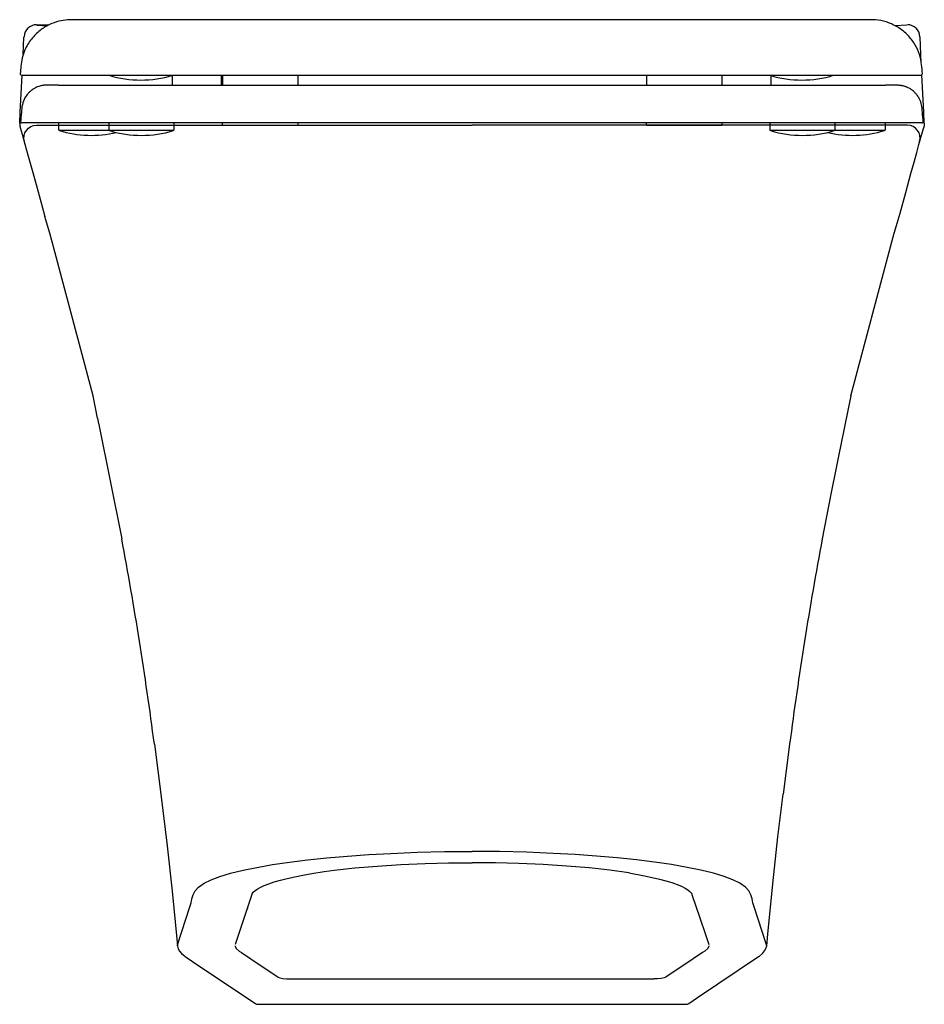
# Model space of a CAD drawing. Header units: millimetres. Extents: x 4695.191 to 4695.551, y 1875.544 to 1875.935.
import ezdxf

# ---------------------------------------------------------------- set-up
doc = ezdxf.new("R2010")
doc.units = ezdxf.units.MM
doc.layers.add('indusa', color=3, linetype='Continuous')
doc.layers.add('SANINDUSA', color=3, linetype='Continuous')

msp = doc.modelspace()

# ---------------------------------------------------------------- linework, layer by layer
at = {"layer": 'indusa'}
for p, q in [((4695.197397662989, 1875.933283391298), (4695.202451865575, 1875.933283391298)), ((4695.197607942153, 1875.933063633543), (4695.201664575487, 1875.932884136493)), ((4695.543674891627, 1875.933063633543), (4695.539063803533, 1875.932859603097)), ((4695.192047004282, 1875.921395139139), (4695.192393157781, 1875.928318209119)), ((4695.192393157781, 1875.928318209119), (4695.192403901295, 1875.928533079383)), ((4695.548878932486, 1875.928533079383), (4695.548889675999, 1875.928318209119)), ((4695.549397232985, 1875.9181670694), (4695.548889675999, 1875.928318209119)), ((4695.190903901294, 1875.898533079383), (4695.191641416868, 1875.913283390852)), ((4695.550378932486, 1875.898533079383), (4695.549636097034, 1875.913389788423)), ((4695.190684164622, 1875.894138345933), (4695.190903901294, 1875.898533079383)), ((4695.550598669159, 1875.894138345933), (4695.550378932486, 1875.898533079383)), ((4695.197349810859, 1875.893283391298), (4695.37064141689, 1875.893283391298)), ((4695.543933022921, 1875.893283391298), (4695.37064141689, 1875.893283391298)), ((4695.219969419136, 1875.785615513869), (4695.203546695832, 1875.846962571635)), ((4695.521313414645, 1875.785615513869), (4695.537736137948, 1875.846962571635)), ((4695.22161777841, 1875.776817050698), (4695.219969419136, 1875.785615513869)), ((4695.298342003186, 1875.553810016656), (4695.442940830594, 1875.553810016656)), ((4695.285538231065, 1875.543633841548), (4695.291834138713, 1875.543633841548)), ((4695.291834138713, 1875.543633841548), (4695.449448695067, 1875.543633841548)), ((4695.449448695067, 1875.543633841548), (4695.455744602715, 1875.543633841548))]:
    msp.add_line(p, q, dxfattribs=at)
at = {"layer": 'indusa', "flags": 128}
for points in [[(4695.190684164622, 1875.894138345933), (4695.190683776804, 1875.894130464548), (4695.190677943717, 1875.893892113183), (4695.190679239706, 1875.893775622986), (4695.190683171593, 1875.893661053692)], [(4695.190683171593, 1875.893661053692), (4695.190708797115, 1875.893366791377), (4695.190754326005, 1875.893053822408), (4695.190846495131, 1875.892615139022), (4695.190875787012, 1875.892502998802), (4695.190883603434, 1875.892474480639), (4695.190885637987, 1875.892467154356), (4695.19088617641, 1875.892465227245), (4695.190886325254, 1875.892464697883), (4695.190886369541, 1875.892464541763), (4695.190886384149, 1875.892464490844), (4695.190886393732, 1875.892464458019)], [(4695.190886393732, 1875.892464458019), (4695.191622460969, 1875.889801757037), (4695.192735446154, 1875.88583620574), (4695.194088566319, 1875.880991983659), (4695.195614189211, 1875.875498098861), (4695.197220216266, 1875.869675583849), (4695.198816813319, 1875.863844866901), (4695.200681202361, 1875.856977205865)], [(4695.19255526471, 1875.886864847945), (4695.192357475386, 1875.888006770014), (4695.192427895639, 1875.889163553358), (4695.19276274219, 1875.890273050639), (4695.193344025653, 1875.891275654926), (4695.194140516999, 1875.892117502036), (4695.195109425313, 1875.892753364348), (4695.196198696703, 1875.893149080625), (4695.197349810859, 1875.893283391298)], [(4695.54060308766, 1875.856977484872), (4695.54097278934, 1875.858350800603), (4695.543198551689, 1875.86652560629), (4695.545295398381, 1875.874148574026), (4695.546529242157, 1875.878601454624), (4695.547589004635, 1875.882408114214), (4695.548481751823, 1875.885602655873), (4695.549533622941, 1875.889352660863), (4695.550397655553, 1875.892464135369)], [(4695.548727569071, 1875.886864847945), (4695.548925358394, 1875.888006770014), (4695.548854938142, 1875.889163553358), (4695.548520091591, 1875.890273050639), (4695.547938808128, 1875.891275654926), (4695.547142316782, 1875.892117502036), (4695.546173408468, 1875.892753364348), (4695.545084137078, 1875.893149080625), (4695.543933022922, 1875.893283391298)], [(4695.550599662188, 1875.893661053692), (4695.55057753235, 1875.893366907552), (4695.550534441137, 1875.893052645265), (4695.550441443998, 1875.892620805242), (4695.550410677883, 1875.892508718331), (4695.550401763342, 1875.892478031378), (4695.550399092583, 1875.892468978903), (4695.550397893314, 1875.892464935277), (4695.550397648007, 1875.892464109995)], [(4695.550598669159, 1875.894138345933), (4695.550599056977, 1875.894130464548), (4695.550604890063, 1875.893892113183), (4695.550603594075, 1875.893775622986), (4695.550599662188, 1875.893661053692)], [(4695.203546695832, 1875.846962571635), (4695.202606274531, 1875.850368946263), (4695.201760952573, 1875.853389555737), (4695.201127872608, 1875.85562151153), (4695.200681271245, 1875.856979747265)], [(4695.537736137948, 1875.846962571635), (4695.53867655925, 1875.850368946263), (4695.539521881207, 1875.853389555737), (4695.540154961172, 1875.85562151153), (4695.54060308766, 1875.856977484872)], [(4695.521313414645, 1875.785615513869), (4695.516389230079, 1875.760965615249), (4695.515433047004, 1875.756385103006), (4695.513564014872, 1875.747215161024), (4695.509999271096, 1875.728839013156)], [(4695.22161777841, 1875.776817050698), (4695.221904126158, 1875.775324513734), (4695.222252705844, 1875.773576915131), (4695.231283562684, 1875.728839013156)], [(4695.244250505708, 1875.64709478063), (4695.245604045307, 1875.636600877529), (4695.246806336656, 1875.6272348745)], [(4695.497032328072, 1875.64709478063), (4695.495678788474, 1875.636600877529), (4695.494491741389, 1875.627252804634)], [(4695.246800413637, 1875.627234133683), (4695.249317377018, 1875.60668698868), (4695.251293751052, 1875.58867136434), (4695.25315596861, 1875.569655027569), (4695.253472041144, 1875.566894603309)], [(4695.48788692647, 1875.566863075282), (4695.488300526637, 1875.571512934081), (4695.490291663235, 1875.591571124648), (4695.492380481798, 1875.610227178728), (4695.494491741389, 1875.627252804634)], [(4695.253591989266, 1875.567724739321), (4695.258430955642, 1875.582411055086), (4695.258844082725, 1875.584001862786), (4695.259180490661, 1875.585592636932), (4695.259653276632, 1875.587175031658), (4695.260475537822, 1875.588740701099), (4695.261860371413, 1875.59028129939), (4695.264020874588, 1875.591788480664), (4695.266820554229, 1875.59314694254), (4695.270366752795, 1875.594472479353), (4695.274617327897, 1875.595750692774), (4695.279530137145, 1875.596967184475), (4695.285090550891, 1875.598115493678), (4695.291273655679, 1875.59919291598), (4695.298011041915, 1875.600188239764), (4695.305234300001, 1875.601090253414), (4695.312940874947, 1875.601895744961), (4695.321082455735, 1875.602600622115), (4695.329571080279, 1875.603197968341), (4695.3383187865, 1875.603680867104), (4695.348907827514, 1875.604098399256), (4695.359734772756, 1875.604351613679), (4695.37064141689, 1875.604436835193)], [(4695.487690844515, 1875.567724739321), (4695.482851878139, 1875.582411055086), (4695.482438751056, 1875.584001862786), (4695.48210234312, 1875.585592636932), (4695.481629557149, 1875.587175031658), (4695.480807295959, 1875.588740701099), (4695.479422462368, 1875.59028129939), (4695.477261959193, 1875.591788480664), (4695.474462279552, 1875.59314694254), (4695.470916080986, 1875.594472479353), (4695.466665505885, 1875.595750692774), (4695.461752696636, 1875.596967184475), (4695.45619228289, 1875.598115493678), (4695.450009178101, 1875.59919291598), (4695.443271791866, 1875.600188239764), (4695.43604853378, 1875.601090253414), (4695.428341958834, 1875.601895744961), (4695.420200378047, 1875.602600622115), (4695.411711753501, 1875.603197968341), (4695.402964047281, 1875.603680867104), (4695.392375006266, 1875.604098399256), (4695.381548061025, 1875.604351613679), (4695.37064141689, 1875.604436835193)], [(4695.311859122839, 1875.59640105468), (4695.315812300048, 1875.596952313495), (4695.324072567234, 1875.597866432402), (4695.332928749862, 1875.598624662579), (4695.342288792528, 1875.599221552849), (4695.351976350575, 1875.599645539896), (4695.361257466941, 1875.599881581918), (4695.37064141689, 1875.599961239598)], [(4695.433195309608, 1875.595870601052), (4695.433066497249, 1875.595893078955), (4695.425470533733, 1875.596952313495), (4695.417210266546, 1875.597866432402), (4695.408354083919, 1875.598624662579), (4695.398994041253, 1875.599221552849), (4695.389306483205, 1875.599645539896), (4695.380025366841, 1875.599881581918), (4695.37064141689, 1875.599961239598)], [(4695.281281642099, 1875.581906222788), (4695.282717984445, 1875.586205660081), (4695.283156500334, 1875.587459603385), (4695.283233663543, 1875.587668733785), (4695.283312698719, 1875.587819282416), (4695.283638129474, 1875.58824396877), (4695.284262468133, 1875.588815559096), (4695.285181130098, 1875.58945616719), (4695.286408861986, 1875.590142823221), (4695.287953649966, 1875.590857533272), (4695.289812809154, 1875.591584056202), (4695.291977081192, 1875.592309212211), (4695.294433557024, 1875.593022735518), (4695.297166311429, 1875.593716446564), (4695.300159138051, 1875.594384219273), (4695.303397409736, 1875.595021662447), (4695.306852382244, 1875.595624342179), (4695.311859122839, 1875.59640105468)], [(4695.433195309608, 1875.595870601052), (4695.439243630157, 1875.594763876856), (4695.44235630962, 1875.594119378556), (4695.445211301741, 1875.5934493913), (4695.44781646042, 1875.592753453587), (4695.450157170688, 1875.592036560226), (4695.452218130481, 1875.591305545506), (4695.453981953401, 1875.59057084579), (4695.45543335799, 1875.589847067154), (4695.456560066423, 1875.589155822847), (4695.457357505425, 1875.588529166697), (4695.457839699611, 1875.588011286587), (4695.458057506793, 1875.587649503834), (4695.458157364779, 1875.587371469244), (4695.45829757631, 1875.586972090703), (4695.461295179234, 1875.578067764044), (4695.462279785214, 1875.575182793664)], [(4695.281281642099, 1875.581906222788), (4695.280943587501, 1875.58089101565), (4695.278658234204, 1875.574168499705), (4695.27646614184, 1875.567445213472)], [(4695.462279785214, 1875.575182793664), (4695.462624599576, 1875.574168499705), (4695.464816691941, 1875.567445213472)], [(4695.253472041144, 1875.566894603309), (4695.25349402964, 1875.567286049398), (4695.253591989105, 1875.567724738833)], [(4695.253472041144, 1875.566894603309), (4695.253505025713, 1875.5667515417), (4695.2537863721, 1875.565682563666), (4695.254316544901, 1875.564715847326), (4695.2551026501, 1875.563797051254), (4695.256215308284, 1875.562875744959), (4695.256475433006, 1875.562694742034)], [(4695.276404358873, 1875.566908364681), (4695.27639243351, 1875.566804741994), (4695.276839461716, 1875.565804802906), (4695.277982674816, 1875.564806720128)], [(4695.464880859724, 1875.566887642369), (4695.464890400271, 1875.566804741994), (4695.464443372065, 1875.565804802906), (4695.463300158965, 1875.564806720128)], [(4695.484813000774, 1875.562694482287), (4695.484968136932, 1875.56280564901), (4695.486257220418, 1875.563873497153), (4695.487057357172, 1875.564850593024), (4695.487560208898, 1875.565848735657), (4695.48788692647, 1875.566863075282)], [(4695.48788692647, 1875.566863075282), (4695.487821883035, 1875.567292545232), (4695.487690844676, 1875.567724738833)], [(4695.256475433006, 1875.562694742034), (4695.26235239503, 1875.558737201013), (4695.284435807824, 1875.543965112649)], [(4695.277982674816, 1875.564806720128), (4695.278919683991, 1875.564184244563), (4695.282667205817, 1875.561694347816), (4695.293543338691, 1875.554468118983)], [(4695.463300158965, 1875.564806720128), (4695.462363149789, 1875.564184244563), (4695.458615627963, 1875.561694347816), (4695.44773949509, 1875.554468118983)], [(4695.456853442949, 1875.543969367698), (4695.460354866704, 1875.546305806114), (4695.48469578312, 1875.562615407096), (4695.484813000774, 1875.562694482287)], [(4695.293543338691, 1875.554468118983), (4695.294193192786, 1875.554150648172), (4695.295320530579, 1875.553920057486), (4695.296784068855, 1875.553804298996), (4695.298342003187, 1875.553810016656)], [(4695.44773949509, 1875.554468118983), (4695.447089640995, 1875.554150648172), (4695.445962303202, 1875.553920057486), (4695.444498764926, 1875.553804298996), (4695.442940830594, 1875.553810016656)]]:
    msp.add_lwpolyline(points, dxfattribs=at)
at = {"layer": 'indusa'}
for centre, radius, start, end in [((4695.197397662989, 1875.928283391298), 0.005000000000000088, 90, 177.1375947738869), ((4695.543885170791, 1875.928283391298), 0.005000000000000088, 2.862405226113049, 90), ((4693.777984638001, 1875.456404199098), 1.478613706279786, 7.40990366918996, 10.61741832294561), ((4696.963298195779, 1875.456404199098), 1.478613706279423, 169.3825816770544, 172.5900963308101), ((4695.285538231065, 1875.545633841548), 0.002000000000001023, 236.2930584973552, 270), ((4695.455744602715, 1875.545633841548), 0.002000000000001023, 270, 303.7069415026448)]:
    msp.add_arc(centre, radius, start, end, dxfattribs=at)
at = {"layer": 'SANINDUSA'}
for p, q in [((4695.191381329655, 1875.913283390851), (4695.549327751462, 1875.913283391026)), ((4695.251404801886, 1875.913144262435), (4695.251404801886, 1875.909282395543)), ((4695.270904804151, 1875.913283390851), (4695.270904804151, 1875.909282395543)), ((4695.271404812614, 1875.913283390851), (4695.271404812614, 1875.909282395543)), ((4695.301404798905, 1875.913283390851), (4695.301404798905, 1875.909282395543)), ((4695.440004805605, 1875.913283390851), (4695.440004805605, 1875.909282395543)), ((4695.470004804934, 1875.913283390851), (4695.470004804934, 1875.909282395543)), ((4695.470104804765, 1875.913283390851), (4695.470104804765, 1875.909282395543)), ((4695.48960480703, 1875.913054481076), (4695.48960480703, 1875.909282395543)), ((4695.206090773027, 1875.909282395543), (4695.535119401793, 1875.909282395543)), ((4695.191054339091, 1875.894825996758), (4695.191061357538, 1875.894825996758)), ((4695.20610480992, 1875.894282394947), (4695.20610480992, 1875.891650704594)), ((4695.226104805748, 1875.894282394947), (4695.226104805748, 1875.891650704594)), ((4695.252104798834, 1875.891650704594), (4695.252104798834, 1875.894282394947)), ((4695.271404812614, 1875.893283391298), (4695.271404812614, 1875.894282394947)), ((4695.271404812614, 1875.893283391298), (4695.301404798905, 1875.893283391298)), ((4695.301404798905, 1875.894282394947), (4695.301404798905, 1875.893283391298)), ((4695.440004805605, 1875.893282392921), (4695.440004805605, 1875.894282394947)), ((4695.440004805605, 1875.893282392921), (4695.470004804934, 1875.893282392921)), ((4695.470004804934, 1875.894282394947), (4695.470004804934, 1875.893282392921)), ((4695.489104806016, 1875.894282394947), (4695.489104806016, 1875.891650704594)), ((4695.515104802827, 1875.891650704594), (4695.515104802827, 1875.894282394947)), ((4695.535104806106, 1875.891650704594), (4695.535104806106, 1875.894282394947)), ((4695.550148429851, 1875.894825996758), (4695.550155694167, 1875.894825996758)), ((4695.226458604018, 1875.891172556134), (4695.206458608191, 1875.891172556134)), ((4695.250541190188, 1875.891172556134), (4695.226458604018, 1875.891172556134)), ((4695.251751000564, 1875.891172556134), (4695.250541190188, 1875.891172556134)), ((4695.51354118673, 1875.891172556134), (4695.489458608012, 1875.891172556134)), ((4695.514751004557, 1875.891172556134), (4695.51354118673, 1875.891172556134)), ((4695.533541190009, 1875.891172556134), (4695.514751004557, 1875.891172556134)), ((4695.534751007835, 1875.891172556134), (4695.533541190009, 1875.891172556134))]:
    msp.add_line(p, q, dxfattribs=at)
for centre, radius, start, end in [((4695.191381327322, 1875.913783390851), 0.000500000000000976, 174.3636449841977, 270.0002673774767), ((4695.226354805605, 1875.913651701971), 0.0004999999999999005, 227.4444686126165, 252.9984448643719), ((4695.238854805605, 1875.954533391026), 0.04325000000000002, 252.9984448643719, 287.0015551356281), ((4695.251354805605, 1875.913651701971), 0.0004999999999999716, 287.0015551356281, 312.5555335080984), ((4695.489354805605, 1875.913651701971), 0.0004999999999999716, 227.4444469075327, 252.9984448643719), ((4695.501854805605, 1875.954533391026), 0.04325, 252.9984448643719, 287.0015551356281), ((4695.514354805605, 1875.913651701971), 0.0004999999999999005, 287.0015551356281, 312.5555551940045), ((4695.549327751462, 1875.913783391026), 0.0005000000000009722, 269.9997326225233, 5.460525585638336), ((4695.191537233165, 1875.894782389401), 0.0004999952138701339, 174.6232067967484, 270.0999390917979), ((4695.206604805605, 1875.891650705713), 0.0005000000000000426, 180, 252.9984448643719), ((4695.226604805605, 1875.891650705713), 0.0005000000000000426, 180, 252.9984448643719), ((4695.251604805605, 1875.891650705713), 0.0005000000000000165, 287.0015551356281, 0), ((4695.489604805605, 1875.891650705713), 0.0004999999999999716, 180, 252.9984448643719), ((4695.514604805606, 1875.891650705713), 0.0004999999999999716, 287.0015551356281, 0), ((4695.534604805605, 1875.891650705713), 0.0004999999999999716, 287.0015551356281, 0), ((4695.549672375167, 1875.894782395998), 0.0005000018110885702, 269.900090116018, 5.264920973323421), ((4695.219104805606, 1875.932532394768), 0.04325, 252.9984448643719, 283.3685480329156), ((4695.239104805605, 1875.932532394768), 0.04325000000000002, 252.9984448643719, 287.0015551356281), ((4695.502104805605, 1875.932532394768), 0.04325000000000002, 252.9984448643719, 287.0015551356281), ((4695.522104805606, 1875.932532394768), 0.04325000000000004, 256.6314519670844, 287.0015551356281)]:
    msp.add_arc(centre, radius, start, end, dxfattribs=at)
for points, knots in [([(4695.212599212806, 1875.935247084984), (4695.211648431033, 1875.93527009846), (4695.209727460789, 1875.935316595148), (4695.20624002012, 1875.934769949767), (4695.202459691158, 1875.933452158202), (4695.198631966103, 1875.931121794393), (4695.195187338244, 1875.927718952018), (4695.192872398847, 1875.923862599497), (4695.191572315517, 1875.920118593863), (4695.191125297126, 1875.916907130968), (4695.190960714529, 1875.914812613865), (4695.190883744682, 1875.913832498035)], [0, 0, 0, 0, 0.1143276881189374, 0.2309889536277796, 0.3524891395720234, 0.47991807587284, 0.6123831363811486, 0.7470367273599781, 0.8361825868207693, 0.9232757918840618, 0.99987344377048, 0.99987344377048, 0.99987344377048, 0.99987344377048]), ([(4695.370354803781, 1875.935281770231), (4695.366216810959, 1875.935281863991), (4695.35812362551, 1875.935282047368), (4695.346242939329, 1875.935282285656), (4695.334933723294, 1875.935282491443), (4695.324267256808, 1875.935282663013), (4695.314309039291, 1875.93528280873), (4695.305134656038, 1875.935282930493), (4695.296784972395, 1875.935283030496), (4695.289273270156, 1875.935283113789), (4695.282588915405, 1875.935283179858), (4695.276711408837, 1875.935283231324), (4695.271606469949, 1875.935283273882), (4695.266859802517, 1875.935283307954), (4695.262619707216, 1875.935283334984), (4695.259012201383, 1875.935283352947), (4695.256422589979, 1875.93528336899), (4695.254297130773, 1875.935283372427), (4695.25213093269, 1875.935283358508), (4695.249501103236, 1875.935283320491), (4695.246455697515, 1875.935283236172), (4695.243055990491, 1875.935283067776), (4695.239377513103, 1875.935282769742), (4695.235510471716, 1875.935282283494), (4695.231563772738, 1875.935281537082), (4695.227649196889, 1875.935280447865), (4695.223883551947, 1875.935278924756), (4695.220391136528, 1875.935276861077), (4695.217304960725, 1875.935274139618), (4695.214800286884, 1875.935270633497), (4695.21309458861, 1875.935266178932), (4695.212325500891, 1875.935260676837), (4695.212261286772, 1875.935256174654), (4695.2122282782, 1875.935253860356)], [0, 0, 0, 0, 0.04891065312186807, 0.09566062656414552, 0.1407705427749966, 0.1843003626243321, 0.2258193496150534, 0.2649549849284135, 0.3014841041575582, 0.3352940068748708, 0.3663040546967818, 0.3944530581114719, 0.419678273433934, 0.4419273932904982, 0.4669052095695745, 0.486487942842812, 0.5006581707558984, 0.5101552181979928, 0.5227470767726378, 0.5384658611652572, 0.5572963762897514, 0.5792136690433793, 0.6041798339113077, 0.6321395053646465, 0.6630173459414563, 0.6967200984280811, 0.7331222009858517, 0.7720476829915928, 0.8132833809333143, 0.8566670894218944, 0.9020775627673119, 0.9496640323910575, 1, 1, 1, 1]), ([(4695.528481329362, 1875.935253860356), (4695.528469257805, 1875.935256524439), (4695.528445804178, 1875.935261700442), (4695.527979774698, 1875.9352677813), (4695.526934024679, 1875.935272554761), (4695.525120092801, 1875.935276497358), (4695.522530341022, 1875.935279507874), (4695.519199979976, 1875.935281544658), (4695.515784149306, 1875.935282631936), (4695.51249842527, 1875.935283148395), (4695.509504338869, 1875.935283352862), (4695.506702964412, 1875.935283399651), (4695.504172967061, 1875.935283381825), (4695.501762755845, 1875.935283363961), (4695.499194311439, 1875.935283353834), (4695.495929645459, 1875.935283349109), (4695.491734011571, 1875.935283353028), (4695.486427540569, 1875.935283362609), (4695.480070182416, 1875.93528337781), (4695.472572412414, 1875.935283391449), (4695.46386104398, 1875.935283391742), (4695.454792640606, 1875.935283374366), (4695.445609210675, 1875.935283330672), (4695.436551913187, 1875.935283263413), (4695.426809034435, 1875.935283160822), (4695.416438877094, 1875.935283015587), (4695.405528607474, 1875.935282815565), (4695.394148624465, 1875.935282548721), (4695.382371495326, 1875.93528221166), (4695.374403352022, 1875.935281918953), (4695.370354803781, 1875.935281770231)], [0, 0, 0, 0, 0.04261450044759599, 0.08279501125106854, 0.1208831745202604, 0.1570808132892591, 0.2022933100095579, 0.2438096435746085, 0.2813526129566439, 0.3101638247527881, 0.3357336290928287, 0.3579739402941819, 0.3768208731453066, 0.3924810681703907, 0.4094810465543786, 0.4295092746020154, 0.45671654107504, 0.4880635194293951, 0.5235320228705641, 0.5630623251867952, 0.6065376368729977, 0.6537785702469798, 0.6915791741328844, 0.7313253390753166, 0.7729097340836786, 0.8161137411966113, 0.8605687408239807, 0.9058791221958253, 0.9521779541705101, 1, 1, 1, 1]), ([(4695.549825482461, 1875.913830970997), (4695.549742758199, 1875.915022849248), (4695.549562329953, 1875.917620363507), (4695.548754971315, 1875.921629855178), (4695.546892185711, 1875.925646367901), (4695.544112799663, 1875.929270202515), (4695.540539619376, 1875.93219541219), (4695.536466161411, 1875.93419565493), (4695.532185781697, 1875.935269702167), (4695.529469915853, 1875.935254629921), (4695.528110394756, 1875.935247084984)], [8.861451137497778e-05, 8.861451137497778e-05, 8.861451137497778e-05, 8.861451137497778e-05, 0.09449658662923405, 0.205838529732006, 0.3263241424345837, 0.45440764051, 0.587852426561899, 0.7243229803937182, 0.8620002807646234, 1, 1, 1, 1]), ([(4695.206090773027, 1875.909282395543), (4695.20594573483, 1875.90928239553), (4695.205640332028, 1875.909282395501), (4695.205165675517, 1875.909282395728), (4695.204680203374, 1875.909282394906), (4695.20420753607, 1875.909282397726), (4695.203750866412, 1875.909282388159), (4695.203309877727, 1875.909282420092), (4695.202883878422, 1875.909282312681), (4695.202468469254, 1875.909280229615), (4695.202104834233, 1875.90927613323), (4695.201793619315, 1875.909270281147), (4695.201536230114, 1875.909263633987), (4695.201281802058, 1875.909254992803), (4695.201027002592, 1875.909243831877), (4695.200782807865, 1875.909230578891), (4695.200523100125, 1875.909213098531), (4695.200108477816, 1875.909169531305), (4695.19954851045, 1875.909086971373), (4695.198804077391, 1875.908923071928), (4695.197982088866, 1875.908668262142), (4695.197160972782, 1875.908317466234), (4695.196541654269, 1875.907988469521), (4695.196157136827, 1875.907757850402), (4695.195851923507, 1875.907556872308), (4695.195626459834, 1875.907399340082), (4695.195277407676, 1875.907140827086), (4695.194713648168, 1875.906676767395), (4695.193750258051, 1875.905715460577), (4695.192564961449, 1875.904054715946), (4695.191552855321, 1875.901495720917), (4695.191358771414, 1875.898224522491), (4695.191140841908, 1875.895901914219), (4695.191022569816, 1875.894641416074)], [0, 0, 0, 0, 0.08334996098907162, 0.1755076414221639, 0.262880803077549, 0.34545317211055, 0.4232207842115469, 0.4949292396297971, 0.5620237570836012, 0.6245253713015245, 0.682460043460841, 0.7176481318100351, 0.7509314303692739, 0.7823186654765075, 0.8118185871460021, 0.8394399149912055, 0.8645944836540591, 0.8862389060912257, 0.9070891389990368, 0.9232936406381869, 0.9350255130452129, 0.9411577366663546, 0.9435427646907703, 0.945637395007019, 0.9466413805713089, 0.9476725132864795, 0.9486854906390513, 0.9514750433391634, 0.9557844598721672, 0.9637931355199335, 0.9740146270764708, 0.9858975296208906, 1, 1, 1, 1]), ([(4695.55018703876, 1875.894641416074), (4695.55006873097, 1875.895890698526), (4695.549855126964, 1875.89814627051), (4695.549681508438, 1875.901234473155), (4695.548921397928, 1875.903400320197), (4695.548146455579, 1875.904738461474), (4695.547607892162, 1875.905469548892), (4695.547204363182, 1875.905944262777), (4695.546585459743, 1875.90660384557), (4695.545825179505, 1875.907245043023), (4695.545063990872, 1875.907754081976), (4695.544405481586, 1875.908137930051), (4695.543808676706, 1875.908416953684), (4695.543523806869, 1875.908529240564), (4695.543164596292, 1875.908660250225), (4695.542780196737, 1875.9087778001), (4695.542351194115, 1875.908890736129), (4695.541904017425, 1875.908987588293), (4695.541460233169, 1875.909066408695), (4695.541022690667, 1875.909128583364), (4695.540590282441, 1875.909176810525), (4695.540142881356, 1875.909214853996), (4695.539683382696, 1875.909242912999), (4695.539212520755, 1875.909262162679), (4695.538743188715, 1875.909273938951), (4695.538273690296, 1875.909280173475), (4695.537802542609, 1875.909282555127), (4695.537338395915, 1875.909282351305), (4695.5368788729, 1875.909282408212), (4695.536423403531, 1875.909282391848), (4695.535964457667, 1875.909282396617), (4695.535525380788, 1875.909282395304), (4695.535249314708, 1875.909282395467), (4695.535119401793, 1875.909282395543)], [0, 0, 0, 0, 0.01401587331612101, 0.02530557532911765, 0.03432690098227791, 0.03929254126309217, 0.04251926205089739, 0.04444626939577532, 0.04623895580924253, 0.05268127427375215, 0.05567967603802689, 0.05868609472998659, 0.06520185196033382, 0.0731356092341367, 0.083058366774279, 0.095020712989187, 0.1141559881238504, 0.136946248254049, 0.1634066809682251, 0.1935538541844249, 0.2274065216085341, 0.2649851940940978, 0.3115239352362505, 0.3627960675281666, 0.4188334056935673, 0.4796663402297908, 0.5453216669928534, 0.6158213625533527, 0.6867429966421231, 0.7619900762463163, 0.841559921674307, 0.9254402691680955, 1, 1, 1, 1]), ([(4695.370604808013, 1875.894282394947), (4695.367310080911, 1875.894282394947), (4695.360719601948, 1875.894282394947), (4695.351723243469, 1875.894282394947), (4695.34363218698, 1875.894282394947), (4695.33643529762, 1875.894282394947), (4695.329284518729, 1875.894282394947), (4695.319853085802, 1875.894282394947), (4695.308294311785, 1875.894282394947), (4695.294734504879, 1875.894282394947), (4695.281548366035, 1875.894282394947), (4695.268882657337, 1875.894282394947), (4695.256935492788, 1875.894282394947), (4695.24582273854, 1875.894282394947), (4695.23556006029, 1875.894282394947), (4695.226263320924, 1875.894282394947), (4695.217947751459, 1875.894282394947), (4695.210621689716, 1875.894282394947), (4695.204375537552, 1875.894282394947), (4695.199319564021, 1875.894282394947), (4695.195521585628, 1875.894282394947), (4695.193217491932, 1875.894282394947), (4695.192046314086, 1875.894282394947), (4695.191572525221, 1875.894282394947), (4695.191558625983, 1875.894282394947), (4695.191552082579, 1875.894282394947)], [0, 0, 0, 0, 0.03443827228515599, 0.06888725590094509, 0.09414909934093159, 0.119407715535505, 0.144867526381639, 0.1703286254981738, 0.2210198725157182, 0.2717188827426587, 0.3238047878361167, 0.3758878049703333, 0.4276272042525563, 0.4797331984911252, 0.5312456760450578, 0.5831169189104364, 0.634807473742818, 0.6864969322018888, 0.7396839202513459, 0.7928708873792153, 0.8444953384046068, 0.8964802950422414, 0.9323014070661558, 0.9681292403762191, 1, 1, 1, 1]), ([(4695.549637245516, 1875.894282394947), (4695.549642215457, 1875.894282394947), (4695.549683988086, 1875.894282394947), (4695.549401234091, 1875.894282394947), (4695.548206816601, 1875.894282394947), (4695.545686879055, 1875.894282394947), (4695.541919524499, 1875.894282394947), (4695.536904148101, 1875.894282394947), (4695.530693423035, 1875.894282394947), (4695.52336452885, 1875.894282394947), (4695.514998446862, 1875.894282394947), (4695.505656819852, 1875.894282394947), (4695.495412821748, 1875.894282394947), (4695.484287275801, 1875.894282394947), (4695.472399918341, 1875.894282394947), (4695.459841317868, 1875.894282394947), (4695.446727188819, 1875.894282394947), (4695.433098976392, 1875.894282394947), (4695.420656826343, 1875.894282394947), (4695.409586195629, 1875.894282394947), (4695.400016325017, 1875.894282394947), (4695.390304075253, 1875.894282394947), (4695.380490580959, 1875.894282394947), (4695.373900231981, 1875.894282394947), (4695.370604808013, 1875.894282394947)], [0, 0, 0, 0, 0.006482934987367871, 0.05448943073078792, 0.102420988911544, 0.1542900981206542, 0.2061593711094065, 0.2585668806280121, 0.3111608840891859, 0.3637546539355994, 0.4161619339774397, 0.4679178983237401, 0.5196736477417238, 0.5716618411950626, 0.6236482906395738, 0.6750237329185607, 0.7265722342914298, 0.7781121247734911, 0.8294757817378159, 0.8633094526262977, 0.8971797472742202, 0.9310269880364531, 0.9655108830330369, 1, 1, 1, 1])]:
    msp.add_open_spline(points, degree=3, knots=knots, dxfattribs=at)

doc.saveas('drawing.dxf')
